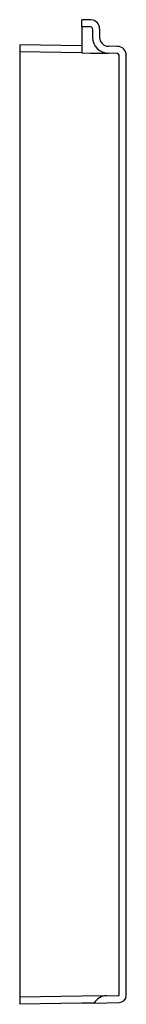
# Model space of a CAD drawing. Header units: millimetres. Extents: x 4582.722 to 4582.782, y 2340.614 to 2341.171.
import ezdxf

# ---------------------------------------------------------------- set-up
doc = ezdxf.new("R2010")
doc.units = ezdxf.units.MM
doc.layers.add('SANINDUSA', color=3, linetype='Continuous')

msp = doc.modelspace()

# ---------------------------------------------------------------- linework, layer by layer
at = {"layer": 'SANINDUSA'}
for p, q in [((4582.7566, 2341.16654), (4582.7566, 2341.17054)), ((4582.76169, 2341.17045), (4582.7566, 2341.17054)), ((4582.76162, 2341.16645), (4582.7566, 2341.16654)), ((4582.7566, 2341.16654), (4582.7566, 2341.16554)), ((4582.7566, 2341.16554), (4582.7566, 2341.16081)), ((4582.7566, 2341.16081), (4582.7566, 2341.1518)), ((4582.7626, 2341.16546), (4582.7626, 2341.16054)), ((4582.7666, 2341.16546), (4582.7666, 2341.16054)), ((4582.7216, 2341.15642), (4582.7216, 2341.15242)), ((4582.7566, 2341.1558), (4582.7216, 2341.15642)), ((4582.77669, 2341.15545), (4582.77151, 2341.15554)), ((4582.7216, 2341.15242), (4582.7216, 2341.15142)), ((4582.7566, 2341.1518), (4582.7216, 2341.15242)), ((4582.7216, 2341.15142), (4582.7216, 2340.61832)), ((4582.7566, 2341.1518), (4582.76144, 2341.15172)), ((4582.76144, 2341.15172), (4582.77144, 2341.15155)), ((4582.77662, 2341.15145), (4582.77144, 2341.15155)), ((4582.7776, 2340.6193), (4582.7776, 2341.15046)), ((4582.7816, 2340.6193), (4582.7816, 2341.15046)), ((4582.7566, 2340.61893), (4582.7216, 2340.61832)), ((4582.7216, 2340.61832), (4582.7216, 2340.61432)), ((4582.77046, 2340.61917), (4582.7566, 2340.61893)), ((4582.7636, 2340.61505), (4582.7566, 2340.61493)), ((4582.7636, 2340.61505), (4582.77767, 2340.6153)), ((4582.77046, 2340.61917), (4582.7776, 2340.6193)), ((4582.7566, 2340.61493), (4582.7216, 2340.61432))]:
    msp.add_line(p, q, dxfattribs=at)
for centre, radius, start, end in [((4582.7616, 2341.16546), 0.001, 0, 89), ((4582.7616, 2341.16546), 0.005, 0, 89), ((4582.7716, 2341.16054), 0.009, 180, 269), ((4582.7716, 2341.16054), 0.005, 180, 269), ((4582.7766, 2341.15046), 0.005, 0, 89), ((4582.7766, 2341.15046), 0.001, 0, 89), ((4582.7706, 2340.61118), 0.008, 91, 151), ((4582.7776, 2340.6193), 0.004, 271, 0)]:
    msp.add_arc(centre, radius, start, end, dxfattribs=at)

doc.saveas('drawing.dxf')
